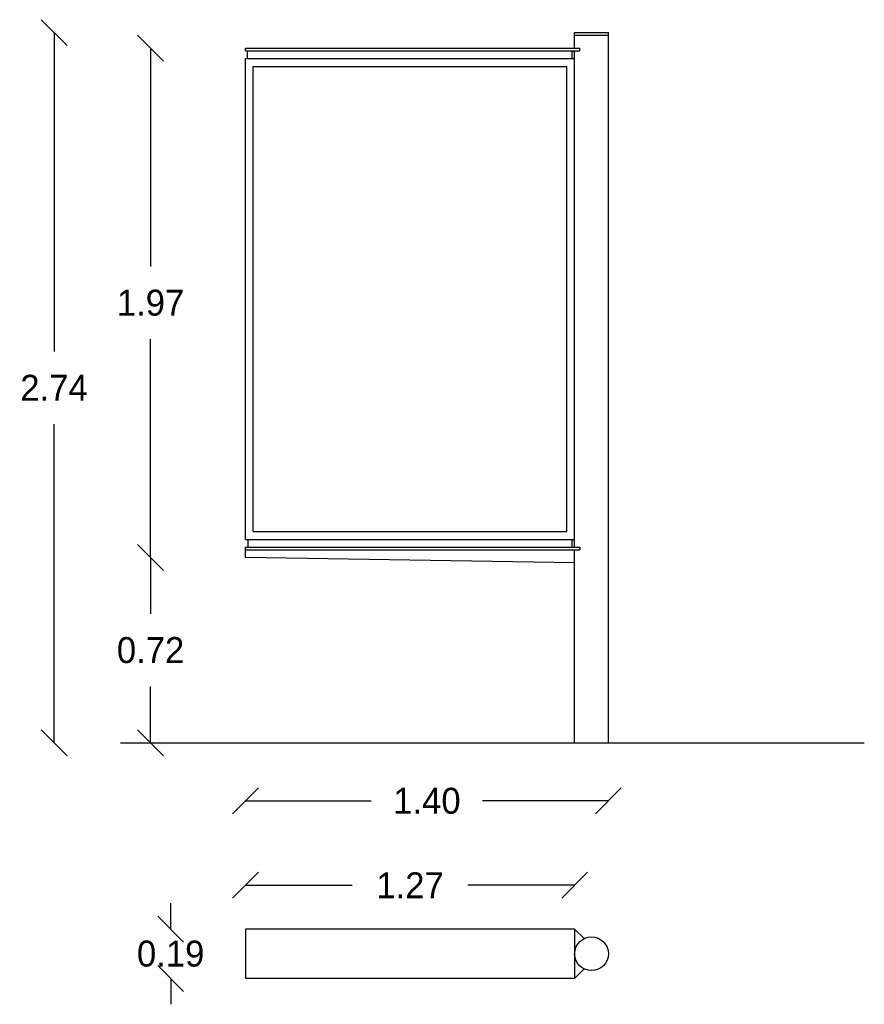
# Model space of a CAD drawing. Extents: x 9.68 to 12.94, y -7.28 to -3.49.
import ezdxf

# ---------------------------------------------------------------- set-up
doc = ezdxf.new("R2010")
doc.units = 0
doc.header["$LTSCALE"] = 0.5
doc.header["$MEASUREMENT"] = 0
doc.layers.get('0').update_dxf_attribs({"linetype": 'CONTINUOUS'})
doc.layers.get('DEFPOINTS').update_dxf_attribs({"linetype": 'CONTINUOUS'})
doc.dimstyles.get("Standard").update_dxf_attribs({"dimtxt": 0.18, "dimasz": 0.18, "dimexe": 0.18, "dimexo": 0.0625, "dimgap": 0.09, "dimtad": 0, "dimtih": 1, "dimtoh": 1, "dimdec": 4, "dimzin": 0, "dimdsep": 46, "dimtxsty": 'Standard', "dimcen": 0.09, "dimadec": 0, "dimazin": 0, "dimtfac": 1, "dimtdec": 4, "dimtofl": 0, "dimtmove": 0, "dimatfit": 3, "dimfxl": 0, "dimtolj": 1, "dimtzin": 0, "dimarcsym": 0})

# ---------------------------------------------------------------- blocks, each defined once
blk = doc.blocks.new('_OBLIQUE')
at = {"color": 0, "linetype": 'ByBlock'}
blk.add_line((-0.5, -0.5), (0.5, 0.5), dxfattribs=at)
blk = doc.blocks.new('*D3')
at = {"color": 0, "linetype": 'ByBlock'}
for p, q in [((10.1853, -3.5958), (10.1853, -4.4383)), ((10.1853, -5.5608), (10.1853, -4.7183))]:
    blk.add_line(p, q, dxfattribs=at)
at = {"layer": 'DEFPOINTS', "color": 0, "linetype": 'ByBlock'}
for p in [(10.5515, -3.5958), (10.1853, -5.5608), (10.5515, -5.5608)]:
    blk.add_point(p, dxfattribs=at)
at = {"color": 0, "linetype": 'ByBlock', "xscale": 0.1, "yscale": 0.1, "zscale": 0.1}
for p, rotation in [((10.1853, -3.5958), 90), ((10.1853, -5.5608), 270)]:
    blk.add_blockref('_OBLIQUE', p, dxfattribs=dict(at, rotation=rotation))
at = {"color": 0, "linetype": 'ByBlock', "insert": (10.1853, -4.5783), "char_height": 0.1, "attachment_point": 5}
blk.add_mtext('\\A1;1.97', dxfattribs=at)
blk = doc.blocks.new('*D1')
at = {"color": 0, "linetype": 'ByBlock'}
for p, q in [((9.8129, -3.5358), (9.8129, -4.7658)), ((9.8129, -6.2758), (9.8129, -5.0458))]:
    blk.add_line(p, q, dxfattribs=at)
at = {"layer": 'DEFPOINTS', "color": 0, "linetype": 'ByBlock'}
for p in [(11.8215, -3.5358), (9.8129, -6.2758), (11.8215, -6.2758)]:
    blk.add_point(p, dxfattribs=at)
at = {"color": 0, "linetype": 'ByBlock', "xscale": 0.1, "yscale": 0.1, "zscale": 0.1}
for p, rotation in [((9.8129, -3.5358), 90), ((9.8129, -6.2758), 270)]:
    blk.add_blockref('_OBLIQUE', p, dxfattribs=dict(at, rotation=rotation))
at = {"color": 0, "linetype": 'ByBlock', "insert": (9.8129, -4.9058), "char_height": 0.1, "attachment_point": 5}
blk.add_mtext('\\A1;2.74', dxfattribs=at)
blk = doc.blocks.new('*D2')
at = {"color": 0, "linetype": 'ByBlock'}
for p, q in [((10.2629, -6.9943), (10.2629, -6.8943)), ((10.2629, -7.1843), (10.2629, -7.2843))]:
    blk.add_line(p, q, dxfattribs=at)
at = {"layer": 'DEFPOINTS', "color": 0, "linetype": 'ByBlock'}
for p in [(10.5515, -6.9943), (10.2629, -7.1843), (10.5515, -7.1843)]:
    blk.add_point(p, dxfattribs=at)
at = {"color": 0, "linetype": 'ByBlock', "xscale": 0.1, "yscale": 0.1, "zscale": 0.1}
for p, rotation in [((10.2629, -6.9943), 270), ((10.2629, -7.1843), 90)]:
    blk.add_blockref('_OBLIQUE', p, dxfattribs=dict(at, rotation=rotation))
at = {"color": 0, "linetype": 'ByBlock', "insert": (10.2629, -7.0893), "char_height": 0.1, "attachment_point": 5}
blk.add_mtext('\\A1;0.19', dxfattribs=at)
blk = doc.blocks.new('*D6')
at = {"color": 0, "linetype": 'ByBlock'}
for p, q in [((10.5515, -6.4997), (11.0365, -6.4997)), ((11.9515, -6.4997), (11.4665, -6.4997))]:
    blk.add_line(p, q, dxfattribs=at)
at = {"layer": 'DEFPOINTS', "color": 0, "linetype": 'ByBlock'}
for p in [(10.5515, -5.5608), (11.9515, -6.2758), (11.9515, -6.4997)]:
    blk.add_point(p, dxfattribs=at)
at = {"color": 0, "linetype": 'ByBlock', "xscale": 0.1, "yscale": 0.1, "zscale": 0.1, "rotation": 180}
blk.add_blockref('_OBLIQUE', (10.5515, -6.4997), dxfattribs=at)
at = {"color": 0, "linetype": 'ByBlock', "xscale": 0.1, "yscale": 0.1, "zscale": 0.1}
blk.add_blockref('_OBLIQUE', (11.9515, -6.4997), dxfattribs=at)
at = {"color": 0, "linetype": 'ByBlock', "insert": (11.2515, -6.4997), "char_height": 0.1, "attachment_point": 5}
blk.add_mtext('\\A1;1.40', dxfattribs=at)
blk = doc.blocks.new('*D5')
at = {"color": 0, "linetype": 'ByBlock'}
for p, q in [((10.5515, -6.8251), (10.9632, -6.8251)), ((11.8215, -6.8251), (11.4099, -6.8251))]:
    blk.add_line(p, q, dxfattribs=at)
at = {"layer": 'DEFPOINTS', "color": 0, "linetype": 'ByBlock'}
for p in [(11.8215, -6.8251), (10.5515, -6.9943), (11.8215, -6.9943)]:
    blk.add_point(p, dxfattribs=at)
at = {"color": 0, "linetype": 'ByBlock', "xscale": 0.1, "yscale": 0.1, "zscale": 0.1, "rotation": 180}
blk.add_blockref('_OBLIQUE', (10.5515, -6.8251), dxfattribs=at)
at = {"color": 0, "linetype": 'ByBlock', "xscale": 0.1, "yscale": 0.1, "zscale": 0.1}
blk.add_blockref('_OBLIQUE', (11.8215, -6.8251), dxfattribs=at)
at = {"color": 0, "linetype": 'ByBlock', "insert": (11.1865, -6.8251), "char_height": 0.1, "attachment_point": 5}
blk.add_mtext('\\A1;1.27', dxfattribs=at)
blk = doc.blocks.new('*D4')
at = {"color": 0, "linetype": 'ByBlock'}
for p, q in [((10.1853, -5.5608), (10.1853, -5.7783)), ((10.1853, -6.2758), (10.1853, -6.0583))]:
    blk.add_line(p, q, dxfattribs=at)
at = {"layer": 'DEFPOINTS', "color": 0, "linetype": 'ByBlock'}
for p in [(10.5515, -5.5608), (10.1853, -6.2758), (11.8215, -6.2758)]:
    blk.add_point(p, dxfattribs=at)
at = {"color": 0, "linetype": 'ByBlock', "xscale": 0.1, "yscale": 0.1, "zscale": 0.1}
for p, rotation in [((10.1853, -5.5608), 90), ((10.1853, -6.2758), 270)]:
    blk.add_blockref('_OBLIQUE', p, dxfattribs=dict(at, rotation=rotation))
at = {"color": 0, "linetype": 'ByBlock', "insert": (10.1853, -5.9183), "char_height": 0.1, "attachment_point": 5}
blk.add_mtext('\\A1;0.72', dxfattribs=at)

msp = doc.modelspace()

# ---------------------------------------------------------------- linework, layer by layer
for p, q in [((11.8215, -3.5358), (11.9515, -3.5358)), ((11.8215, -3.5958), (11.8215, -3.5358)), ((11.8215, -3.5458), (11.9515, -3.5458)), ((11.9515, -6.2758), (11.9515, -3.5358)), ((11.9515, -6.2758), (11.9515, -3.5358)), ((10.5515, -3.5958), (11.8415, -3.5958)), ((10.5515, -3.6058), (10.5515, -3.5958)), ((10.5515, -3.6058), (11.8415, -3.6058)), ((10.5594, -3.6358), (10.5594, -3.6058)), ((11.8115, -3.6358), (11.8115, -3.6058)), ((11.8215, -5.5208), (11.8215, -3.6058)), ((11.8415, -3.6058), (11.8415, -3.5958)), ((10.5515, -5.4908), (10.5515, -3.6358)), ((10.5515, -3.6358), (11.8215, -3.6358)), ((10.5815, -5.4608), (10.5815, -3.6658)), ((10.5815, -3.6658), (11.7915, -3.6658)), ((11.7915, -5.4608), (11.7915, -3.6658)), ((10.5815, -5.4608), (11.7915, -5.4608)), ((10.5515, -5.4908), (11.8215, -5.4908)), ((10.5615, -5.5208), (10.5615, -5.4908)), ((11.8115, -5.5208), (11.8115, -5.4908)), ((10.5515, -5.5208), (11.8415, -5.5208)), ((10.5515, -5.5608), (10.5515, -5.5208)), ((10.5515, -5.5308), (11.8415, -5.5308)), ((11.8215, -6.2758), (11.8215, -5.5308)), ((11.8415, -5.5208), (11.8415, -5.5308)), ((11.8215, -5.5808), (10.5515, -5.5608)), ((10.0695, -6.2758), (12.939, -6.2758)), ((10.5515, -6.9943), (10.5515, -7.1843)), ((11.8215, -6.9943), (10.5515, -6.9943)), ((11.8215, -6.9943), (11.8215, -7.1843)), ((11.8215, -6.9943), (11.8581, -7.0308)), ((11.8215, -7.1843), (11.8581, -7.1477)), ((11.8215, -7.1843), (10.5515, -7.1843))]:
    msp.add_line(p, q)
msp.add_circle((11.8865, -7.0893), 0.065)

# ---------------------------------------------------------------- dimensions: what is measured, and where the dimension line sits
for base, p1, p2, override, picture, middle in [((9.8129, -6.2758), (11.8215, -3.5358), (11.8215, -6.2758), {"dimtxt": 0.1, "dimasz": 0.1, "dimdec": 2, "dimblk1": 'OBLIQUE', "dimblk2": 'OBLIQUE', "dimsah": 1, "dimse1": 1, "dimse2": 1, "dimtix": 1}, '*D1', (9.8129, -4.9058)), ((10.1852880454, -5.5608411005), (10.5515250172, -3.5958411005), (10.5515250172, -5.5608411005), {"dimtxt": 0.1, "dimasz": 0.1, "dimdec": 2, "dimblk1": 'OBLIQUE', "dimblk2": 'OBLIQUE', "dimsah": 1, "dimse1": 1, "dimse2": 1, "dimtix": 1}, '*D3', (10.1852880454, -4.5783411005)), ((10.1852880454, -6.2758411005), (10.5515250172, -5.5608411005), (11.8215250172, -6.2758411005), {"dimtxt": 0.1, "dimasz": 0.1, "dimdec": 2, "dimblk1": 'OBLIQUE', "dimblk2": 'OBLIQUE', "dimsah": 1, "dimse1": 1, "dimse2": 1, "dimtix": 1, "dimtmove": 1}, '*D4', (10.1852880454, -5.9183411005)), ((10.2629, -7.1843), (10.5515, -6.9943), (10.5515, -7.1843), {"dimtxt": 0.1, "dimasz": 0.1, "dimdec": 2, "dimblk1": 'OBLIQUE', "dimblk2": 'OBLIQUE', "dimsah": 1, "dimse1": 1, "dimse2": 1, "dimtix": 1}, '*D2', (10.2629, -7.0893))]:
    dim = msp.add_linear_dim(base=base, p1=p1, p2=p2, angle=90, dimstyle='Standard', override=override)
    dim.commit()
    dim.dimension.update_dxf_attribs({"geometry": picture, "text_midpoint": middle})
for base, p1, p2, picture, middle in [((11.9515, -6.4997), (10.5515, -5.5608), (11.9515, -6.2758), '*D6', (11.2515, -6.4997)), ((11.8215, -6.8251), (10.5515, -6.9943), (11.8215, -6.9943), '*D5', (11.1865, -6.8251))]:
    dim = msp.add_linear_dim(base=base, p1=p1, p2=p2, dimstyle='Standard', override={"dimtxt": 0.1, "dimasz": 0.1, "dimdec": 2, "dimblk1": 'OBLIQUE', "dimblk2": 'OBLIQUE', "dimsah": 1, "dimse1": 1, "dimse2": 1, "dimtix": 1})
    dim.commit()
    dim.dimension.update_dxf_attribs({"geometry": picture, "text_midpoint": middle})

doc.saveas('drawing.dxf')
